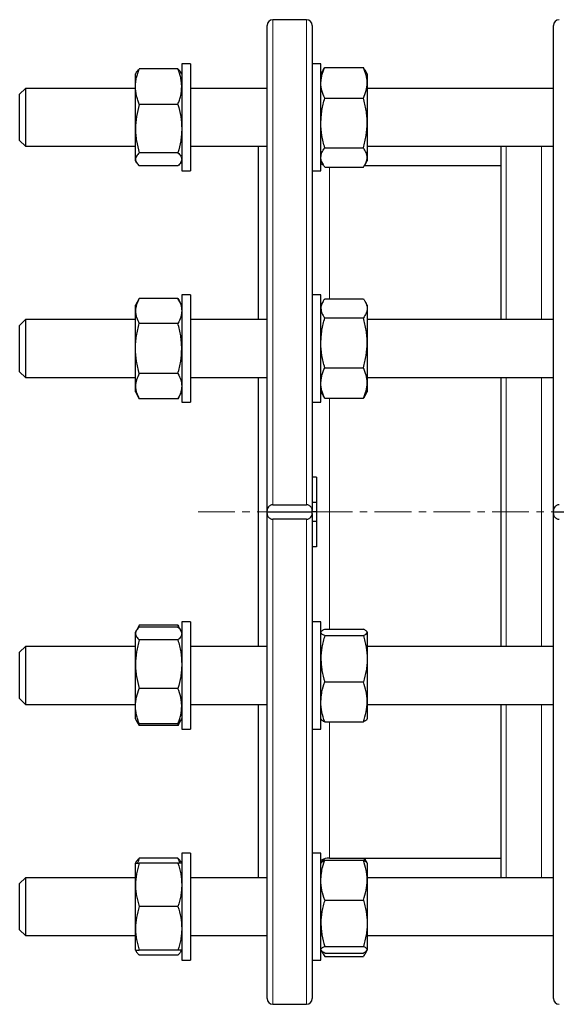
# Model space of a CAD drawing. Header units: millimetres. Extents: x 195 to 1027, y 66 to 856.
# Tile 5 of 7: x 667 to 852, y 508 to 848. Entities that reach past the tile are written whole.
import ezdxf

# ---------------------------------------------------------------- set-up
doc = ezdxf.new("R2010")
doc.units = ezdxf.units.MM
doc.linetypes.add('CENTERX2', pattern=[20.32, 12.7, -2.54, 2.54, -2.54])
doc.layers.add('FORMAT', color=7, linetype='Continuous')

msp = doc.modelspace()

# ---------------------------------------------------------------- linework, layer by layer
at = {"color": 7, "linetype": 'Continuous', "lineweight": 25}
for p, q in [((766, 848.1), (754.4, 848.1)), ((752.4, 678.59), (752.4, 846.1)), ((768, 846.1), (768, 678.59)), ((851.34, 678.59), (851.34, 846.1)), ((707.21, 829.9), (706.9, 829.37)), ((721.57, 831.1), (708.24, 831.1)), ((722.9, 829.37), (722.6, 829.9)), ((725.9, 832.87), (722.9, 832.87)), ((722.9, 832.87), (722.9, 795.87)), ((725.9, 832.87), (725.9, 795.87)), ((771, 832.87), (768, 832.87)), ((771, 795.87), (771, 832.87)), ((771.72, 830.61), (771, 829.37)), ((772.34, 831.54), (785.67, 831.54)), ((787, 829.37), (786.29, 830.61)), ((706.9, 824.97), (706.9, 829.37)), ((787, 829.37), (787, 826.28)), ((787, 826.28), (787, 812.42)), ((668.9, 824.37), (666.9, 822.37)), ((706.9, 824.37), (668.9, 824.37)), ((668.9, 824.37), (668.9, 804.37)), ((706.9, 810.49), (706.9, 824.97)), ((752.4, 824.37), (725.9, 824.37)), ((851.34, 824.37), (787, 824.37)), ((666.9, 806.37), (666.9, 822.37)), ((772.34, 821.01), (785.67, 821.01)), ((721.57, 818.85), (708.24, 818.85)), ((706.9, 799.88), (706.9, 810.49)), ((787, 812.42), (787, 800.51)), ((666.9, 806.37), (668.9, 804.37)), ((668.9, 804.37), (706.9, 804.37)), ((725.9, 804.37), (752.4, 804.37)), ((749.4, 744.54), (749.4, 804.37)), ((772.34, 803.84), (785.67, 803.84)), ((787, 804.37), (851.34, 804.37)), ((833.34, 744.54), (833.34, 804.37)), ((706.9, 799.37), (706.9, 799.88)), ((706.9, 799.37), (707.21, 798.83)), ((721.57, 802.12), (708.24, 802.12)), ((722.6, 798.83), (722.9, 799.37)), ((771, 799.37), (771.72, 798.12)), ((786.29, 798.12), (787, 799.37)), ((787, 800.51), (787, 799.37)), ((721.57, 797.64), (708.24, 797.64)), ((722.9, 795.87), (725.9, 795.87)), ((768, 795.87), (771, 795.87)), ((772.34, 797.19), (785.67, 797.19)), ((833.34, 797.6), (785.95, 797.6)), ((708.24, 751.86), (706.9, 749.54)), ((721.57, 751.86), (708.24, 751.86)), ((722.9, 749.54), (721.57, 751.86)), ((725.9, 753.04), (722.9, 753.04)), ((722.9, 753.04), (722.9, 716.04)), ((725.9, 753.04), (725.9, 716.04)), ((771, 753.04), (768, 753.04)), ((771, 716.04), (771, 753.04)), ((772.34, 751.71), (785.67, 751.71)), ((706.9, 747.53), (706.9, 749.54)), ((771.72, 750.77), (771, 749.54)), ((787, 749.54), (786.29, 750.77)), ((787, 749.54), (787, 748.4)), ((787, 748.4), (787, 736.51)), ((706.9, 734.54), (706.9, 747.53)), ((772.34, 745.1), (785.67, 745.1)), ((668.9, 744.54), (666.9, 742.54)), ((666.9, 726.54), (666.9, 742.54)), ((706.9, 744.54), (668.9, 744.54)), ((668.9, 744.54), (668.9, 724.54)), ((721.57, 743.2), (708.24, 743.2)), ((752.4, 744.54), (725.9, 744.54)), ((851.34, 744.54), (787, 744.54)), ((706.9, 721.55), (706.9, 734.54)), ((787, 736.51), (787, 722.65)), ((772.34, 727.93), (785.67, 727.93)), ((666.9, 726.54), (668.9, 724.54)), ((668.9, 724.54), (706.9, 724.54)), ((721.57, 725.88), (708.24, 725.88)), ((725.9, 724.54), (752.4, 724.54)), ((749.4, 631.65), (749.4, 724.54)), ((787, 724.54), (851.34, 724.54)), ((833.34, 631.65), (833.34, 724.54)), ((706.9, 719.54), (706.9, 721.55)), ((787, 722.65), (787, 719.54)), ((706.9, 719.54), (708.24, 717.22)), ((721.57, 717.22), (722.9, 719.54)), ((771, 719.54), (771.72, 718.31)), ((786.29, 718.31), (787, 719.54)), ((721.57, 717.22), (708.24, 717.22)), ((722.9, 716.04), (725.9, 716.04)), ((768, 716.04), (771, 716.04)), ((772.34, 717.37), (785.67, 717.37)), ((769.5, 690.1), (768, 690.1)), ((769.5, 690.1), (769.5, 681.35)), ((754.4, 680.58), (766, 680.58)), ((769.5, 681.35), (768, 681.35)), ((769.5, 681.35), (769.5, 678.1)), ((752.4, 678.1), (752.4, 678.59)), ((752.4, 678.1), (768, 678.1)), ((752.4, 677.6), (752.4, 678.1)), ((752.4, 510.1), (752.4, 677.6)), ((768, 678.1), (768, 678.59)), ((768, 677.6), (768, 678.1)), ((769.5, 678.1), (768, 678.1)), ((768, 677.6), (768, 510.1)), ((769.5, 678.1), (769.5, 674.84)), ((851.34, 678.1), (851.34, 678.59)), ((851.34, 678.1), (863.34, 678.1)), ((851.34, 677.6), (851.34, 678.1)), ((851.34, 510.1), (851.34, 677.6)), ((766, 675.61), (754.4, 675.61)), ((769.5, 674.84), (768, 674.84)), ((769.5, 674.84), (769.5, 666.1)), ((769.5, 666.1), (768, 666.1)), ((725.9, 640.15), (722.9, 640.15)), ((722.9, 640.15), (722.9, 603.15)), ((725.9, 640.15), (725.9, 603.15)), ((771, 640.15), (768, 640.15)), ((771, 635.59), (771, 640.15)), ((707.21, 637.18), (706.9, 636.65)), ((706.9, 636.14), (706.9, 636.65)), ((706.9, 625.53), (706.9, 636.14)), ((708.24, 638.97), (707.24, 637.23)), ((721.57, 638.97), (708.24, 638.97)), ((721.57, 638.38), (708.24, 638.38)), ((722.57, 637.23), (721.57, 638.97)), ((722.9, 636.65), (722.6, 637.18)), ((771.08, 636.78), (771, 636.65)), ((772.34, 637.65), (785.67, 637.65)), ((787, 636.65), (786.93, 636.78)), ((787, 636.65), (787, 636.52)), ((787, 636.52), (787, 627.4)), ((721.57, 633.9), (708.24, 633.9)), ((771, 603.15), (771, 635.59)), ((772.34, 635.4), (785.67, 635.4)), ((668.9, 631.65), (666.9, 629.65)), ((666.9, 613.65), (666.9, 629.65)), ((706.9, 631.65), (668.9, 631.65)), ((668.9, 631.65), (668.9, 611.65)), ((752.4, 631.65), (725.9, 631.65)), ((851.34, 631.65), (787, 631.65)), ((787, 627.4), (787, 612.53)), ((706.9, 611.04), (706.9, 625.53)), ((772.34, 619.4), (785.67, 619.4)), ((721.57, 617.17), (708.24, 617.17)), ((666.9, 613.65), (668.9, 611.65)), ((787, 612.53), (787, 606.65)), ((668.9, 611.65), (706.9, 611.65)), ((706.9, 606.65), (706.9, 611.04)), ((725.9, 611.65), (752.4, 611.65)), ((749.4, 551.82), (749.4, 611.65)), ((787, 611.65), (851.34, 611.65)), ((833.34, 551.82), (833.34, 611.65)), ((706.9, 606.65), (707.21, 606.12)), ((707.21, 606.12), (708.24, 604.33)), ((721.57, 604.33), (722.6, 606.12)), ((722.6, 606.12), (722.9, 606.65)), ((771, 606.65), (771.08, 606.52)), ((772.34, 605.65), (785.67, 605.65)), ((786.93, 606.52), (787, 606.65)), ((721.57, 604.92), (708.24, 604.92)), ((721.57, 604.33), (708.24, 604.33)), ((722.9, 603.15), (725.9, 603.15)), ((768, 603.15), (771, 603.15)), ((721.57, 558.55), (708.24, 558.55)), ((725.9, 560.32), (722.9, 560.32)), ((722.9, 560.32), (722.9, 560.3)), ((722.9, 560.3), (722.9, 523.32)), ((725.9, 560.32), (725.9, 560.3)), ((725.9, 560.3), (725.9, 523.32)), ((771, 560.32), (768, 560.32)), ((771, 543.07), (771, 560.32)), ((771.72, 558.07), (771.08, 556.96)), ((771.77, 558.15), (771.73, 558.06)), ((772.34, 557.83), (785.67, 557.83)), ((774, 558.6), (833.34, 558.6)), ((786.93, 556.96), (786.29, 558.07)), ((707.21, 557.36), (706.9, 556.82)), ((706.9, 549.32), (706.9, 556.82)), ((721.57, 556.82), (708.24, 556.82)), ((722.9, 556.82), (722.6, 557.36)), ((771.08, 556.96), (771, 556.82)), ((787, 556.82), (786.93, 556.96)), ((787, 556.82), (787, 550.97)), ((668.9, 551.82), (666.9, 549.82)), ((706.9, 551.82), (668.9, 551.82)), ((668.9, 551.82), (668.9, 531.82)), ((752.4, 551.82), (725.9, 551.82)), ((851.34, 551.82), (787, 551.82)), ((787, 550.97), (787, 536.1)), ((666.9, 533.82), (666.9, 549.82)), ((706.9, 534.32), (706.9, 549.32)), ((772.34, 544.1), (785.67, 544.1)), ((721.57, 541.82), (708.24, 541.82)), ((771, 523.32), (771, 543.07)), ((666.9, 533.82), (668.9, 531.82)), ((706.9, 526.82), (706.9, 534.32)), ((787, 536.1), (787, 526.95)), ((668.9, 531.82), (706.9, 531.82)), ((725.9, 531.82), (752.4, 531.82)), ((787, 531.82), (851.34, 531.82)), ((772.34, 528.09), (785.67, 528.09)), ((706.9, 526.82), (707.21, 526.29)), ((721.57, 526.82), (708.24, 526.82)), ((721.57, 525.09), (708.24, 525.09)), ((722.6, 526.29), (722.9, 526.82)), ((771, 526.82), (771.08, 526.69)), ((771.11, 526.64), (771.72, 525.58)), ((772.34, 525.81), (785.67, 525.81)), ((772.34, 524.65), (785.67, 524.65)), ((786.29, 525.58), (786.9, 526.64)), ((786.93, 526.69), (787, 526.82)), ((787, 526.95), (787, 526.82)), ((722.9, 523.32), (725.9, 523.32)), ((768, 523.32), (771, 523.32)), ((754.4, 508.1), (766, 508.1))]:
    msp.add_line(p, q, dxfattribs=at)
at = {"color": 8, "linetype": 'Continuous', "lineweight": 18}
for p, q in [((754.4, 848.1), (754.4, 680.58)), ((766, 680.58), (766, 848.1)), ((835, 804.37), (835, 744.54)), ((847.21, 744.54), (847.21, 804.37)), ((774, 797.19), (774, 751.71)), ((835, 724.54), (835, 631.65)), ((847.21, 631.65), (847.21, 724.54)), ((774, 717.37), (774, 637.65)), ((754.4, 675.61), (754.4, 508.1)), ((766, 508.1), (766, 675.61)), ((835, 611.65), (835, 551.82)), ((847.21, 551.82), (847.21, 611.65)), ((774, 605.65), (774, 558.6))]:
    msp.add_line(p, q, dxfattribs=at)
at = {"color": 7, "linetype": 'Continuous', "lineweight": 25}
for centre, radius, start, end in [((754.4, 846.1), 2, 90, 180), ((766, 846.1), 2, 0, 90), ((853.34, 846.1), 2, 90, 180), ((774, 803.6), 6, 240, 248.1725), ((774, 552.6), 6, 90, 120), ((754.4, 510.1), 2, 180, 270), ((766, 510.1), 2, 270, 0), ((853.34, 510.1), 2, 180, 270)]:
    msp.add_arc(centre, radius, start, end, dxfattribs=at)
for points, knots in [([(706.9, 824.97), (706.9, 825.49), (706.94, 826.01), (707.06, 827.05), (707.15, 827.57), (707.5, 829.1), (707.84, 830.11), (708.24, 831.1)], [0, 0, 0, 0, 0.25, 0.25, 0.5, 0.5, 1, 1, 1, 1]), ([(707.22, 829.9), (707.25, 829.95), (707.34, 830.12), (707.56, 830.41), (707.87, 830.75), (708.12, 830.98), (708.24, 831.1)], [0, 0, 0, 0, 0.132855, 0.42184, 0.710957, 1, 1, 1, 1]), ([(722.9, 824.97), (722.9, 825.49), (722.87, 826.01), (722.75, 827.05), (722.66, 827.57), (722.31, 829.1), (721.97, 830.11), (721.57, 831.1)], [0, 0, 0, 0, 0.25, 0.25, 0.5, 0.5, 1, 1, 1, 1]), ([(722.59, 829.9), (722.56, 829.95), (722.47, 830.12), (722.24, 830.41), (721.94, 830.75), (721.69, 830.98), (721.57, 831.1)], [0, 0, 0, 0, 0.1328551, 0.4218404, 0.7109567, 1, 1, 1, 1]), ([(771, 826.28), (771, 826.72), (771.04, 827.17), (771.16, 828.06), (771.25, 828.5), (771.6, 829.82), (771.94, 830.68), (772.34, 831.54)], [0, 0, 0, 0, 0.25, 0.25, 0.5, 0.5, 1, 1, 1, 1]), ([(771.73, 830.61), (771.79, 830.72), (771.97, 831.03), (772.2, 831.34), (772.34, 831.54)], [0, 0, 0, 0, 0.355603, 1, 1, 1, 1]), ([(787, 826.28), (787, 826.72), (786.97, 827.17), (786.85, 828.06), (786.76, 828.5), (786.41, 829.82), (786.07, 830.68), (785.67, 831.54)], [0, 0, 0, 0, 0.25, 0.25, 0.5, 0.5, 1, 1, 1, 1]), ([(786.28, 830.61), (786.22, 830.72), (786.04, 831.03), (785.81, 831.34), (785.67, 831.54)], [0, 0, 0, 0, 0.355603, 1, 1, 1, 1]), ([(772.34, 821.01), (771.94, 821.87), (771.6, 822.74), (771.13, 824.49), (771, 825.38), (771, 826.28)], [0, 0, 0, 0, 0.5, 0.5, 1, 1, 1, 1]), ([(785.67, 821.01), (786.07, 821.87), (786.41, 822.74), (786.88, 824.49), (787, 825.38), (787, 826.28)], [0, 0, 0, 0, 0.5, 0.5, 1, 1, 1, 1]), ([(708.24, 818.85), (708.04, 819.35), (707.85, 819.85), (707.52, 820.87), (707.38, 821.38), (707.03, 822.91), (706.9, 823.94), (706.9, 824.97)], [0, 0, 0, 0, 0.25, 0.25, 0.5, 0.5, 1, 1, 1, 1]), ([(721.57, 818.85), (721.77, 819.35), (721.95, 819.85), (722.29, 820.87), (722.43, 821.38), (722.78, 822.91), (722.9, 823.94), (722.9, 824.97)], [0, 0, 0, 0, 0.25, 0.25, 0.5, 0.5, 1, 1, 1, 1]), ([(771, 812.42), (771, 813.15), (771.04, 813.88), (771.16, 815.33), (771.25, 816.05), (771.6, 818.2), (771.94, 819.61), (772.34, 821.01)], [0, 0, 0, 0, 0.25, 0.25, 0.5, 0.5, 1, 1, 1, 1]), ([(787, 812.42), (787, 813.15), (786.97, 813.88), (786.85, 815.33), (786.76, 816.05), (786.41, 818.2), (786.07, 819.61), (785.67, 821.01)], [0, 0, 0, 0, 0.25, 0.25, 0.5, 0.5, 1, 1, 1, 1]), ([(708.24, 818.85), (707.84, 817.48), (707.5, 816.1), (707.03, 813.32), (706.9, 811.91), (706.9, 810.49)], [0, 0, 0, 0, 0.5, 0.5, 1, 1, 1, 1]), ([(721.57, 818.85), (721.97, 817.48), (722.31, 816.1), (722.78, 813.32), (722.9, 811.91), (722.9, 810.49)], [0, 0, 0, 0, 0.5, 0.5, 1, 1, 1, 1]), ([(706.9, 810.49), (706.9, 809.78), (706.94, 809.06), (707.06, 807.65), (707.15, 806.95), (707.5, 804.86), (707.84, 803.49), (708.24, 802.12)], [0, 0, 0, 0, 0.25, 0.25, 0.5, 0.5, 1, 1, 1, 1]), ([(722.9, 810.49), (722.9, 809.78), (722.87, 809.06), (722.75, 807.65), (722.66, 806.95), (722.31, 804.86), (721.97, 803.49), (721.57, 802.12)], [0, 0, 0, 0, 0.25, 0.25, 0.5, 0.5, 1, 1, 1, 1]), ([(772.34, 803.84), (771.94, 805.24), (771.6, 806.66), (771.13, 809.52), (771, 810.96), (771, 812.42)], [0, 0, 0, 0, 0.5, 0.5, 1, 1, 1, 1]), ([(785.67, 803.84), (786.07, 805.24), (786.41, 806.66), (786.88, 809.52), (787, 810.96), (787, 812.42)], [0, 0, 0, 0, 0.5, 0.5, 1, 1, 1, 1]), ([(771, 800.51), (771, 800.8), (771.04, 801.08), (771.16, 801.64), (771.25, 801.92), (771.6, 802.75), (771.94, 803.3), (772.34, 803.84)], [0, 0, 0, 0, 0.25, 0.25, 0.5, 0.5, 1, 1, 1, 1]), ([(787, 800.51), (787, 800.8), (786.97, 801.08), (786.85, 801.64), (786.76, 801.92), (786.41, 802.75), (786.07, 803.3), (785.67, 803.84)], [0, 0, 0, 0, 0.25, 0.25, 0.5, 0.5, 1, 1, 1, 1]), ([(708.24, 802.12), (707.84, 801.75), (707.5, 801.38), (707.03, 800.64), (706.9, 800.26), (706.9, 799.88)], [0, 0, 0, 0, 0.5, 0.5, 1, 1, 1, 1]), ([(706.9, 799.88), (706.9, 799.69), (706.94, 799.5), (707.06, 799.12), (707.15, 798.93), (707.5, 798.37), (707.84, 798), (708.24, 797.64)], [0, 0, 0, 0, 0.25, 0.25, 0.5, 0.5, 1, 1, 1, 1]), ([(721.57, 802.12), (721.97, 801.75), (722.31, 801.38), (722.78, 800.64), (722.9, 800.26), (722.9, 799.88)], [0, 0, 0, 0, 0.5, 0.5, 1, 1, 1, 1]), ([(722.9, 799.88), (722.9, 799.69), (722.87, 799.5), (722.75, 799.12), (722.66, 798.93), (722.31, 798.37), (721.97, 798), (721.57, 797.64)], [0, 0, 0, 0, 0.25, 0.25, 0.5, 0.5, 1, 1, 1, 1]), ([(772.34, 797.19), (772.14, 797.46), (771.95, 797.74), (771.62, 798.29), (771.48, 798.56), (771.13, 799.4), (771, 799.95), (771, 800.51)], [0, 0, 0, 0, 0.25, 0.25, 0.5, 0.5, 1, 1, 1, 1]), ([(785.67, 797.19), (785.87, 797.46), (786.05, 797.74), (786.39, 798.29), (786.53, 798.56), (786.88, 799.4), (787, 799.95), (787, 800.51)], [0, 0, 0, 0, 0.25, 0.25, 0.5, 0.5, 1, 1, 1, 1]), ([(708.24, 751.86), (707.84, 751.15), (707.5, 750.44), (707.03, 749), (706.9, 748.27), (706.9, 747.53)], [0, 0, 0, 0, 0.5, 0.5, 1, 1, 1, 1]), ([(721.57, 751.86), (721.97, 751.15), (722.31, 750.44), (722.78, 749), (722.9, 748.27), (722.9, 747.53)], [0, 0, 0, 0, 0.5, 0.5, 1, 1, 1, 1]), ([(772.34, 751.71), (772.14, 751.44), (771.95, 751.17), (771.62, 750.62), (771.48, 750.35), (771.13, 749.52), (771, 748.96), (771, 748.4)], [0, 0, 0, 0, 0.25, 0.25, 0.5, 0.5, 1, 1, 1, 1]), ([(785.67, 751.71), (785.87, 751.44), (786.05, 751.17), (786.39, 750.62), (786.53, 750.35), (786.88, 749.52), (787, 748.96), (787, 748.4)], [0, 0, 0, 0, 0.25, 0.25, 0.5, 0.5, 1, 1, 1, 1]), ([(771, 748.4), (771, 748.12), (771.04, 747.84), (771.16, 747.28), (771.25, 747), (771.6, 746.17), (771.94, 745.63), (772.34, 745.1)], [0, 0, 0, 0, 0.25, 0.25, 0.5, 0.5, 1, 1, 1, 1]), ([(787, 748.4), (787, 748.12), (786.97, 747.84), (786.85, 747.28), (786.76, 747), (786.41, 746.17), (786.07, 745.63), (785.67, 745.1)], [0, 0, 0, 0, 0.25, 0.25, 0.5, 0.5, 1, 1, 1, 1]), ([(706.9, 747.53), (706.9, 747.16), (706.94, 746.79), (707.06, 746.06), (707.15, 745.7), (707.5, 744.62), (707.84, 743.91), (708.24, 743.2)], [0, 0, 0, 0, 0.25, 0.25, 0.5, 0.5, 1, 1, 1, 1]), ([(722.9, 747.53), (722.9, 747.16), (722.87, 746.79), (722.75, 746.06), (722.66, 745.7), (722.31, 744.62), (721.97, 743.91), (721.57, 743.2)], [0, 0, 0, 0, 0.25, 0.25, 0.5, 0.5, 1, 1, 1, 1]), ([(771, 736.51), (771, 737.24), (771.04, 737.97), (771.16, 739.42), (771.25, 740.14), (771.6, 742.28), (771.94, 743.7), (772.34, 745.1)], [0, 0, 0, 0, 0.25, 0.25, 0.5, 0.5, 1, 1, 1, 1]), ([(787, 736.51), (787, 737.24), (786.97, 737.97), (786.85, 739.42), (786.76, 740.14), (786.41, 742.28), (786.07, 743.7), (785.67, 745.1)], [0, 0, 0, 0, 0.25, 0.25, 0.5, 0.5, 1, 1, 1, 1]), ([(706.9, 734.54), (706.9, 735.27), (706.94, 736.01), (707.06, 737.48), (707.15, 738.21), (707.5, 740.38), (707.84, 741.8), (708.24, 743.2)], [0, 0, 0, 0, 0.25, 0.25, 0.5, 0.5, 1, 1, 1, 1]), ([(722.9, 734.54), (722.9, 735.27), (722.87, 736.01), (722.75, 737.48), (722.66, 738.21), (722.31, 740.38), (721.97, 741.8), (721.57, 743.2)], [0, 0, 0, 0, 0.25, 0.25, 0.5, 0.5, 1, 1, 1, 1]), ([(708.24, 725.88), (708.04, 726.59), (707.85, 727.3), (707.52, 728.73), (707.38, 729.45), (707.03, 731.62), (706.9, 733.08), (706.9, 734.54)], [0, 0, 0, 0, 0.25, 0.25, 0.5, 0.5, 1, 1, 1, 1]), ([(721.57, 725.88), (721.77, 726.59), (721.95, 727.3), (722.29, 728.73), (722.43, 729.45), (722.78, 731.62), (722.9, 733.08), (722.9, 734.54)], [0, 0, 0, 0, 0.25, 0.25, 0.5, 0.5, 1, 1, 1, 1]), ([(772.34, 727.93), (771.94, 729.33), (771.6, 730.75), (771.13, 733.61), (771, 735.05), (771, 736.51)], [0, 0, 0, 0, 0.5, 0.5, 1, 1, 1, 1]), ([(785.67, 727.93), (786.07, 729.33), (786.41, 730.75), (786.88, 733.61), (787, 735.05), (787, 736.51)], [0, 0, 0, 0, 0.5, 0.5, 1, 1, 1, 1]), ([(771, 722.65), (771, 723.1), (771.04, 723.55), (771.16, 724.44), (771.25, 724.88), (771.6, 726.2), (771.94, 727.07), (772.34, 727.93)], [0, 0, 0, 0, 0.25, 0.25, 0.5, 0.5, 1, 1, 1, 1]), ([(787, 722.65), (787, 723.1), (786.97, 723.55), (786.85, 724.44), (786.76, 724.88), (786.41, 726.2), (786.07, 727.07), (785.67, 727.93)], [0, 0, 0, 0, 0.25, 0.25, 0.5, 0.5, 1, 1, 1, 1]), ([(708.24, 725.88), (707.84, 725.17), (707.5, 724.46), (707.03, 723.02), (706.9, 722.29), (706.9, 721.55)], [0, 0, 0, 0, 0.5, 0.5, 1, 1, 1, 1]), ([(721.57, 725.88), (721.97, 725.17), (722.31, 724.46), (722.78, 723.02), (722.9, 722.29), (722.9, 721.55)], [0, 0, 0, 0, 0.5, 0.5, 1, 1, 1, 1]), ([(706.9, 721.55), (706.9, 721.18), (706.94, 720.81), (707.06, 720.08), (707.15, 719.72), (707.5, 718.64), (707.84, 717.93), (708.24, 717.22)], [0, 0, 0, 0, 0.25, 0.25, 0.5, 0.5, 1, 1, 1, 1]), ([(722.9, 721.55), (722.9, 721.18), (722.87, 720.81), (722.75, 720.08), (722.66, 719.72), (722.31, 718.64), (721.97, 717.93), (721.57, 717.22)], [0, 0, 0, 0, 0.25, 0.25, 0.5, 0.5, 1, 1, 1, 1]), ([(772.34, 717.37), (771.94, 718.23), (771.6, 719.1), (771.13, 720.86), (771, 721.75), (771, 722.65)], [0, 0, 0, 0, 0.5, 0.5, 1, 1, 1, 1]), ([(785.67, 717.37), (786.07, 718.23), (786.41, 719.1), (786.88, 720.86), (787, 721.75), (787, 722.65)], [0, 0, 0, 0, 0.5, 0.5, 1, 1, 1, 1]), ([(771.72, 718.31), (771.79, 718.2), (771.97, 717.88), (772.2, 717.57), (772.34, 717.37)], [0, 0, 0, 0, 0.363852, 1, 1, 1, 1]), ([(786.29, 718.31), (786.22, 718.2), (786.04, 717.88), (785.81, 717.57), (785.67, 717.37)], [0, 0, 0, 0, 0.363852, 1, 1, 1, 1]), ([(754.4, 680.58), (754.24, 680.58), (754.09, 680.56), (753.79, 680.49), (753.64, 680.43), (753.38, 680.31), (753.26, 680.23), (753.05, 680.06), (752.96, 679.97), (752.71, 679.68), (752.6, 679.48), (752.44, 679.04), (752.4, 678.82), (752.4, 678.59)], [0, 0, 0, 0, 0.125, 0.125, 0.25, 0.25, 0.375, 0.375, 0.5, 0.5, 0.75, 0.75, 1, 1, 1, 1]), ([(768, 678.59), (768, 678.71), (768, 678.82), (767.96, 679.04), (767.93, 679.15), (767.85, 679.37), (767.8, 679.47), (767.69, 679.68), (767.61, 679.78), (767.45, 679.97), (767.36, 680.06), (767.15, 680.23), (767.03, 680.31), (766.77, 680.43), (766.62, 680.49), (766.32, 680.56), (766.17, 680.58), (766, 680.58)], [0, 0, 0, 0, 0.125, 0.125, 0.25, 0.25, 0.375, 0.375, 0.5, 0.5, 0.625, 0.625, 0.75, 0.75, 0.875, 0.875, 1, 1, 1, 1]), ([(853.34, 680.58), (853.18, 680.58), (853.03, 680.56), (852.72, 680.49), (852.58, 680.43), (852.32, 680.31), (852.2, 680.23), (851.99, 680.06), (851.9, 679.97), (851.65, 679.68), (851.53, 679.48), (851.38, 679.04), (851.34, 678.82), (851.34, 678.59)], [0, 0, 0, 0, 0.125, 0.125, 0.25, 0.25, 0.375, 0.375, 0.5, 0.5, 0.75, 0.75, 1, 1, 1, 1]), ([(752.4, 677.6), (752.4, 677.49), (752.41, 677.37), (752.45, 677.15), (752.48, 677.04), (752.56, 676.82), (752.61, 676.72), (752.72, 676.51), (752.79, 676.41), (752.96, 676.22), (753.05, 676.13), (753.26, 675.96), (753.38, 675.88), (753.64, 675.76), (753.79, 675.7), (754.09, 675.63), (754.24, 675.61), (754.4, 675.61)], [0, 0, 0, 0, 0.125, 0.125, 0.25, 0.25, 0.375, 0.375, 0.5, 0.5, 0.625, 0.625, 0.75, 0.75, 0.875, 0.875, 1, 1, 1, 1]), ([(766, 675.61), (766.17, 675.61), (766.32, 675.63), (766.62, 675.7), (766.77, 675.76), (767.03, 675.88), (767.15, 675.96), (767.36, 676.13), (767.45, 676.22), (767.7, 676.51), (767.81, 676.72), (767.97, 677.15), (768, 677.37), (768, 677.6)], [0, 0, 0, 0, 0.125, 0.125, 0.25, 0.25, 0.375, 0.375, 0.5, 0.5, 0.75, 0.75, 1, 1, 1, 1]), ([(851.34, 677.6), (851.34, 677.49), (851.35, 677.37), (851.39, 677.15), (851.42, 677.04), (851.5, 676.82), (851.54, 676.72), (851.66, 676.51), (851.73, 676.41), (851.9, 676.22), (851.99, 676.13), (852.2, 675.96), (852.32, 675.88), (852.58, 675.76), (852.72, 675.7), (853.02, 675.63), (853.18, 675.61), (853.34, 675.61)], [0, 0, 0, 0, 0.125, 0.125, 0.25, 0.25, 0.375, 0.375, 0.5, 0.5, 0.625, 0.625, 0.75, 0.75, 0.875, 0.875, 1, 1, 1, 1]), ([(708.24, 638.38), (707.84, 638.01), (707.5, 637.64), (707.03, 636.9), (706.9, 636.52), (706.9, 636.14)], [0, 0, 0, 0, 0.5, 0.5, 1, 1, 1, 1]), ([(706.9, 636.14), (706.9, 635.95), (706.94, 635.76), (707.06, 635.38), (707.15, 635.19), (707.5, 634.63), (707.84, 634.26), (708.24, 633.9)], [0, 0, 0, 0, 0.25, 0.25, 0.5, 0.5, 1, 1, 1, 1]), ([(708.24, 638.97), (708.11, 638.74), (707.88, 638.33), (707.7, 637.92), (707.62, 637.75)], [0, 0, 0, 0, 0.574948, 1, 1, 1, 1]), ([(721.57, 638.97), (721.7, 638.74), (721.92, 638.33), (722.11, 637.92), (722.19, 637.75)], [0, 0, 0, 0, 0.574948, 1, 1, 1, 1]), ([(721.57, 638.38), (721.97, 638.01), (722.31, 637.64), (722.78, 636.9), (722.9, 636.52), (722.9, 636.14)], [0, 0, 0, 0, 0.5, 0.5, 1, 1, 1, 1]), ([(722.9, 636.14), (722.9, 635.95), (722.87, 635.76), (722.75, 635.38), (722.66, 635.19), (722.31, 634.63), (721.97, 634.26), (721.57, 633.9)], [0, 0, 0, 0, 0.25, 0.25, 0.5, 0.5, 1, 1, 1, 1]), ([(771, 636.52), (771, 636.62), (771.04, 636.71), (771.16, 636.9), (771.25, 637), (771.6, 637.28), (771.94, 637.46), (772.34, 637.65)], [0, 0, 0, 0, 0.25, 0.25, 0.5, 0.5, 1, 1, 1, 1]), ([(772.34, 635.4), (771.94, 635.58), (771.6, 635.77), (771.13, 636.14), (771, 636.33), (771, 636.52)], [0, 0, 0, 0, 0.5, 0.5, 1, 1, 1, 1]), ([(787, 636.52), (787, 636.62), (786.97, 636.71), (786.85, 636.9), (786.76, 637), (786.41, 637.28), (786.07, 637.46), (785.67, 637.65)], [0, 0, 0, 0, 0.25, 0.25, 0.5, 0.5, 1, 1, 1, 1]), ([(785.67, 635.4), (786.07, 635.58), (786.41, 635.77), (786.88, 636.14), (787, 636.33), (787, 636.52)], [0, 0, 0, 0, 0.5, 0.5, 1, 1, 1, 1]), ([(708.24, 633.9), (707.84, 632.53), (707.5, 631.15), (707.03, 628.36), (706.9, 626.96), (706.9, 625.53)], [0, 0, 0, 0, 0.5, 0.5, 1, 1, 1, 1]), ([(721.57, 633.9), (721.97, 632.53), (722.31, 631.15), (722.78, 628.36), (722.9, 626.96), (722.9, 625.53)], [0, 0, 0, 0, 0.5, 0.5, 1, 1, 1, 1]), ([(772.34, 635.4), (772.14, 634.75), (771.95, 634.09), (771.62, 632.77), (771.48, 632.1), (771.13, 630.1), (771, 628.75), (771, 627.4)], [0, 0, 0, 0, 0.25, 0.25, 0.5, 0.5, 1, 1, 1, 1]), ([(785.67, 635.4), (785.87, 634.75), (786.05, 634.09), (786.39, 632.77), (786.53, 632.1), (786.88, 630.1), (787, 628.75), (787, 627.4)], [0, 0, 0, 0, 0.25, 0.25, 0.5, 0.5, 1, 1, 1, 1]), ([(771, 627.4), (771, 626.73), (771.04, 626.05), (771.16, 624.69), (771.25, 624.01), (771.6, 622.01), (771.94, 620.7), (772.34, 619.4)], [0, 0, 0, 0, 0.25, 0.25, 0.5, 0.5, 1, 1, 1, 1]), ([(787, 627.4), (787, 626.73), (786.97, 626.05), (786.85, 624.69), (786.76, 624.01), (786.41, 622.01), (786.07, 620.7), (785.67, 619.4)], [0, 0, 0, 0, 0.25, 0.25, 0.5, 0.5, 1, 1, 1, 1]), ([(706.9, 625.53), (706.9, 624.82), (706.94, 624.11), (707.06, 622.7), (707.15, 622), (707.5, 619.91), (707.84, 618.53), (708.24, 617.17)], [0, 0, 0, 0, 0.25, 0.25, 0.5, 0.5, 1, 1, 1, 1]), ([(722.9, 625.53), (722.9, 624.82), (722.87, 624.11), (722.75, 622.7), (722.66, 622), (722.31, 619.91), (721.97, 618.53), (721.57, 617.17)], [0, 0, 0, 0, 0.25, 0.25, 0.5, 0.5, 1, 1, 1, 1]), ([(771, 612.53), (771, 613.11), (771.04, 613.7), (771.16, 614.86), (771.25, 615.43), (771.6, 617.15), (771.94, 618.28), (772.34, 619.4)], [0, 0, 0, 0, 0.25, 0.25, 0.5, 0.5, 1, 1, 1, 1]), ([(787, 612.53), (787, 613.11), (786.97, 613.7), (786.85, 614.86), (786.76, 615.43), (786.41, 617.15), (786.07, 618.28), (785.67, 619.4)], [0, 0, 0, 0, 0.25, 0.25, 0.5, 0.5, 1, 1, 1, 1]), ([(706.9, 611.04), (706.9, 611.56), (706.94, 612.08), (707.06, 613.12), (707.15, 613.64), (707.5, 615.17), (707.84, 616.18), (708.24, 617.17)], [0, 0, 0, 0, 0.25, 0.25, 0.5, 0.5, 1, 1, 1, 1]), ([(722.9, 611.04), (722.9, 611.56), (722.87, 612.08), (722.75, 613.12), (722.66, 613.64), (722.31, 615.17), (721.97, 616.18), (721.57, 617.17)], [0, 0, 0, 0, 0.25, 0.25, 0.5, 0.5, 1, 1, 1, 1]), ([(772.34, 605.65), (771.94, 606.78), (771.6, 607.91), (771.13, 610.2), (771, 611.36), (771, 612.53)], [0, 0, 0, 0, 0.5, 0.5, 1, 1, 1, 1]), ([(785.67, 605.65), (786.07, 606.78), (786.41, 607.91), (786.88, 610.2), (787, 611.36), (787, 612.53)], [0, 0, 0, 0, 0.5, 0.5, 1, 1, 1, 1]), ([(708.24, 604.92), (708.04, 605.42), (707.85, 605.92), (707.52, 606.94), (707.38, 607.45), (707.03, 608.98), (706.9, 610.01), (706.9, 611.04)], [0, 0, 0, 0, 0.25, 0.25, 0.5, 0.5, 1, 1, 1, 1]), ([(721.57, 604.92), (721.77, 605.42), (721.95, 605.92), (722.29, 606.94), (722.43, 607.45), (722.78, 608.98), (722.9, 610.01), (722.9, 611.04)], [0, 0, 0, 0, 0.25, 0.25, 0.5, 0.5, 1, 1, 1, 1]), ([(708.24, 604.92), (708.11, 605.04), (707.85, 605.28), (707.53, 605.65), (707.32, 605.93), (707.24, 606.09), (707.22, 606.12)], [0, 0, 0, 0, 0.305175, 0.610437, 0.91554, 1, 1, 1, 1]), ([(707.62, 605.56), (707.7, 605.37), (707.89, 604.96), (708.12, 604.55), (708.24, 604.33)], [0, 0, 0, 0, 0.457773, 1, 1, 1, 1]), ([(721.57, 604.92), (721.7, 605.04), (721.96, 605.28), (722.28, 605.65), (722.49, 605.93), (722.57, 606.09), (722.59, 606.12)], [0, 0, 0, 0, 0.305175, 0.610437, 0.91554, 1, 1, 1, 1]), ([(722.19, 605.56), (722.1, 605.37), (721.92, 604.96), (721.69, 604.55), (721.57, 604.33)], [0, 0, 0, 0, 0.457773, 1, 1, 1, 1]), ([(771.08, 606.52), (771.08, 606.52), (771.1, 606.46), (771.21, 606.35), (771.4, 606.17), (771.66, 606), (771.97, 605.83), (772.22, 605.71), (772.34, 605.65)], [0, 0, 0, 0, 0.00049, 0.198303, 0.396015, 0.5973, 0.798675, 1, 1, 1, 1]), ([(786.93, 606.52), (786.93, 606.52), (786.91, 606.46), (786.8, 606.35), (786.61, 606.17), (786.35, 606), (786.03, 605.83), (785.79, 605.71), (785.67, 605.65)], [0, 0, 0, 0, 0.00049, 0.198303, 0.396015, 0.5973, 0.798675, 1, 1, 1, 1]), ([(707.22, 557.35), (707.25, 557.41), (707.34, 557.58), (707.56, 557.86), (707.87, 558.21), (708.12, 558.44), (708.24, 558.55)], [0, 0, 0, 0, 0.132855, 0.42184, 0.710957, 1, 1, 1, 1]), ([(708.24, 558.55), (708.14, 558.3), (707.94, 557.78), (707.73, 557.21), (707.64, 556.88), (707.62, 556.82)], [0, 0, 0, 0, 0.447563, 0.895467, 1, 1, 1, 1]), ([(721.57, 558.55), (721.67, 558.3), (721.87, 557.78), (722.08, 557.21), (722.17, 556.88), (722.19, 556.82)], [0, 0, 0, 0, 0.447563, 0.895467, 1, 1, 1, 1]), ([(722.59, 557.35), (722.56, 557.41), (722.47, 557.58), (722.24, 557.86), (721.94, 558.21), (721.69, 558.44), (721.57, 558.55)], [0, 0, 0, 0, 0.132855, 0.42184, 0.710957, 1, 1, 1, 1]), ([(771, 550.97), (771, 551.55), (771.04, 552.13), (771.16, 553.29), (771.25, 553.87), (771.6, 555.58), (771.94, 556.71), (772.34, 557.83)], [0, 0, 0, 0, 0.25, 0.25, 0.5, 0.5, 1, 1, 1, 1]), ([(772.34, 557.83), (772.21, 557.77), (771.95, 557.65), (771.63, 557.46), (771.36, 557.27), (771.18, 557.1), (771.11, 557), (771.09, 556.95)], [0, 0, 0, 0, 0.213448, 0.426957, 0.640354, 0.857781, 1, 1, 1, 1]), ([(771.72, 557.51), (771.8, 557.74), (771.89, 557.98), (772, 558.23), (772.01, 558.25)], [0, 0, 0, 0, 0.918874, 1, 1, 1, 1]), ([(787, 550.97), (787, 551.55), (786.97, 552.13), (786.85, 553.29), (786.76, 553.87), (786.41, 555.58), (786.07, 556.71), (785.67, 557.83)], [0, 0, 0, 0, 0.25, 0.25, 0.5, 0.5, 1, 1, 1, 1]), ([(785.67, 557.83), (785.79, 557.77), (786.05, 557.65), (786.38, 557.46), (786.65, 557.27), (786.83, 557.1), (786.9, 557), (786.92, 556.95)], [0, 0, 0, 0, 0.213448, 0.426957, 0.640354, 0.857781, 1, 1, 1, 1]), ([(786.29, 557.51), (786.2, 557.74), (786.07, 558.1), (785.91, 558.46), (785.84, 558.6)], [0, 0, 0, 0, 0.625736, 1, 1, 1, 1]), ([(785.95, 558.6), (785.96, 558.59), (786.06, 558.45), (786.18, 558.27), (786.27, 558.1), (786.28, 558.06)], [0, 0, 0, 0, 0.030109, 0.825758, 1, 1, 1, 1]), ([(708.24, 556.82), (707.84, 555.6), (707.5, 554.36), (707.03, 551.86), (706.9, 550.6), (706.9, 549.32)], [0, 0, 0, 0, 0.5, 0.5, 1, 1, 1, 1]), ([(706.9, 556.82), (706.9, 556.82), (706.94, 556.82), (707.06, 556.82), (707.15, 556.82), (707.5, 556.82), (707.84, 556.82), (708.24, 556.82)], [0, 0, 0, 0, 0.25, 0.25, 0.5, 0.5, 1, 1, 1, 1]), ([(721.57, 556.82), (721.97, 555.6), (722.31, 554.36), (722.78, 551.86), (722.9, 550.6), (722.9, 549.32)], [0, 0, 0, 0, 0.5, 0.5, 1, 1, 1, 1]), ([(722.9, 556.82), (722.9, 556.82), (722.87, 556.82), (722.75, 556.82), (722.66, 556.82), (722.31, 556.82), (721.97, 556.82), (721.57, 556.82)], [0, 0, 0, 0, 0.25, 0.25, 0.5, 0.5, 1, 1, 1, 1]), ([(772.34, 544.1), (771.94, 545.22), (771.6, 546.35), (771.13, 548.64), (771, 549.8), (771, 550.97)], [0, 0, 0, 0, 0.5, 0.5, 1, 1, 1, 1]), ([(785.67, 544.1), (786.07, 545.22), (786.41, 546.35), (786.88, 548.64), (787, 549.8), (787, 550.97)], [0, 0, 0, 0, 0.5, 0.5, 1, 1, 1, 1]), ([(706.9, 549.32), (706.9, 548.69), (706.94, 548.05), (707.06, 546.78), (707.15, 546.15), (707.5, 544.28), (707.84, 543.05), (708.24, 541.82)], [0, 0, 0, 0, 0.25, 0.25, 0.5, 0.5, 1, 1, 1, 1]), ([(722.9, 549.32), (722.9, 548.69), (722.87, 548.05), (722.75, 546.78), (722.66, 546.15), (722.31, 544.28), (721.97, 543.05), (721.57, 541.82)], [0, 0, 0, 0, 0.25, 0.25, 0.5, 0.5, 1, 1, 1, 1]), ([(772.34, 544.1), (772.14, 543.45), (771.95, 542.79), (771.62, 541.46), (771.48, 540.8), (771.13, 538.79), (771, 537.45), (771, 536.1)], [0, 0, 0, 0, 0.25, 0.25, 0.5, 0.5, 1, 1, 1, 1]), ([(785.67, 544.1), (785.87, 543.45), (786.05, 542.79), (786.39, 541.46), (786.53, 540.8), (786.88, 538.79), (787, 537.45), (787, 536.1)], [0, 0, 0, 0, 0.25, 0.25, 0.5, 0.5, 1, 1, 1, 1]), ([(708.24, 541.82), (707.84, 540.6), (707.5, 539.36), (707.03, 536.86), (706.9, 535.6), (706.9, 534.32)], [0, 0, 0, 0, 0.5, 0.5, 1, 1, 1, 1]), ([(721.57, 541.82), (721.97, 540.6), (722.31, 539.36), (722.78, 536.86), (722.9, 535.6), (722.9, 534.32)], [0, 0, 0, 0, 0.5, 0.5, 1, 1, 1, 1]), ([(706.9, 534.32), (706.9, 533.69), (706.94, 533.05), (707.06, 531.78), (707.15, 531.15), (707.5, 529.28), (707.84, 528.05), (708.24, 526.82)], [0, 0, 0, 0, 0.25, 0.25, 0.5, 0.5, 1, 1, 1, 1]), ([(722.9, 534.32), (722.9, 533.69), (722.87, 533.05), (722.75, 531.78), (722.66, 531.15), (722.31, 529.28), (721.97, 528.05), (721.57, 526.82)], [0, 0, 0, 0, 0.25, 0.25, 0.5, 0.5, 1, 1, 1, 1]), ([(771, 536.1), (771, 535.42), (771.04, 534.74), (771.16, 533.38), (771.25, 532.7), (771.6, 530.7), (771.94, 529.39), (772.34, 528.09)], [0, 0, 0, 0, 0.25, 0.25, 0.5, 0.5, 1, 1, 1, 1]), ([(787, 536.1), (787, 535.42), (786.97, 534.74), (786.85, 533.38), (786.76, 532.7), (786.41, 530.7), (786.07, 529.39), (785.67, 528.09)], [0, 0, 0, 0, 0.25, 0.25, 0.5, 0.5, 1, 1, 1, 1]), ([(771, 526.95), (771, 527.05), (771.04, 527.15), (771.16, 527.34), (771.25, 527.43), (771.6, 527.72), (771.94, 527.91), (772.34, 528.09)], [0, 0, 0, 0, 0.25, 0.25, 0.5, 0.5, 1, 1, 1, 1]), ([(787, 526.95), (787, 527.05), (786.97, 527.15), (786.85, 527.34), (786.76, 527.43), (786.41, 527.72), (786.07, 527.91), (785.67, 528.09)], [0, 0, 0, 0, 0.25, 0.25, 0.5, 0.5, 1, 1, 1, 1]), ([(706.9, 526.82), (706.9, 526.82), (706.94, 526.82), (707.06, 526.82), (707.15, 526.82), (707.5, 526.82), (707.84, 526.82), (708.24, 526.82)], [0, 0, 0, 0, 0.25, 0.25, 0.5, 0.5, 1, 1, 1, 1]), ([(706.98, 526.82), (707.02, 526.71), (707.1, 526.48), (707.3, 526.13), (707.56, 525.78), (707.87, 525.44), (708.12, 525.21), (708.24, 525.09)], [0, 0, 0, 0, 0.196677, 0.39479, 0.596483, 0.798267, 1, 1, 1, 1]), ([(722.9, 526.82), (722.9, 526.82), (722.87, 526.82), (722.75, 526.82), (722.66, 526.82), (722.31, 526.82), (721.97, 526.82), (721.57, 526.82)], [0, 0, 0, 0, 0.25, 0.25, 0.5, 0.5, 1, 1, 1, 1]), ([(722.83, 526.82), (722.79, 526.71), (722.71, 526.48), (722.51, 526.13), (722.25, 525.78), (721.93, 525.44), (721.69, 525.21), (721.57, 525.09)], [0, 0, 0, 0, 0.196677, 0.39479, 0.596483, 0.798267, 1, 1, 1, 1]), ([(772.34, 525.81), (771.94, 526), (771.6, 526.19), (771.13, 526.57), (771, 526.76), (771, 526.95)], [0, 0, 0, 0, 0.5, 0.5, 1, 1, 1, 1]), ([(771.31, 526.43), (771.39, 526.24), (771.56, 525.84), (771.91, 525.25), (772.2, 524.85), (772.34, 524.65)], [0, 0, 0, 0, 0.321806, 0.660888, 1, 1, 1, 1]), ([(785.67, 525.81), (786.07, 526), (786.41, 526.19), (786.88, 526.57), (787, 526.76), (787, 526.95)], [0, 0, 0, 0, 0.5, 0.5, 1, 1, 1, 1]), ([(786.7, 526.43), (786.62, 526.24), (786.45, 525.84), (786.1, 525.25), (785.81, 524.85), (785.67, 524.65)], [0, 0, 0, 0, 0.321806, 0.660888, 1, 1, 1, 1])]:
    msp.add_open_spline(points, degree=3, knots=knots, dxfattribs=at)
at = {"layer": 'FORMAT', "linetype": 'CENTERX2', "lineweight": 18}
msp.add_line((728.6, 678.1), (964.51, 678.1), dxfattribs=at)

doc.saveas('drawing.dxf')
